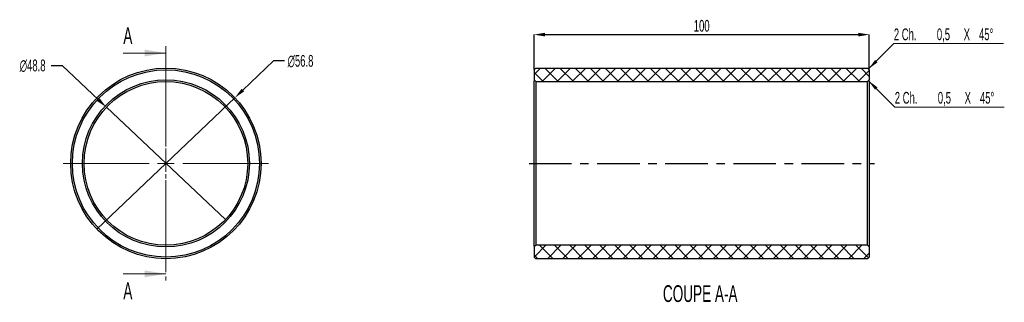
# Model space of a CAD drawing. Header units: millimetres. Extents: x 75 to 369, y 148 to 232.
import ezdxf

# ---------------------------------------------------------------- set-up
doc = ezdxf.new("R2010")
doc.units = ezdxf.units.MM
doc.header["$PDSIZE"] = -1
doc.linetypes.add('CENTER', pattern=[10.16, 6.35, -1.27, 1.27, -1.27])
doc.linetypes.add('CENTERX2', pattern=[20.32, 12.7, -2.54, 2.54, -2.54])
doc.styles.add('SLDTEXTSTYLE1', font='TXT', dxfattribs={"width": 0.605})
doc.dimstyles.new('SLDDIMSTYLE0', dxfattribs={"dimtxt": 3.5, "dimasz": 3.302, "dimexe": 0, "dimexo": 0.0625, "dimgap": 0.875, "dimtad": 0, "dimtih": 1, "dimtoh": 1, "dimrnd": 1e-09, "dimzin": 12, "dimdsep": 46, "dimtxsty": 'SLDTEXTSTYLE1', "dimblk1": 'NONE', "dimsah": 1, "dimcen": 0, "dimadec": 0, "dimazin": 3, "dimtfac": 1, "dimtmove": 0, "dimatfit": 3, "dimldrblk": 'NONE', "dimfxl": 1, "dimfrac": 2, "dimtolj": 1, "dimtzin": 12, "dimarcsym": 0})
doc.dimstyles.new('SLDDIMSTYLE1', dxfattribs={"dimtxt": 3.5, "dimasz": 3.302, "dimexe": 0, "dimexo": 0.0625, "dimgap": 0.875, "dimtad": 1, "dimrnd": 1e-09, "dimzin": 12, "dimdsep": 46, "dimtxsty": 'SLDTEXTSTYLE1', "dimsah": 1, "dimcen": 0.09, "dimadec": 0, "dimazin": 3, "dimtfac": 1, "dimtofl": 0, "dimtmove": 0, "dimatfit": 3, "dimfxl": 1, "dimfrac": 2, "dimtolj": 1, "dimtzin": 12, "dimarcsym": 0})

# ---------------------------------------------------------------- blocks, each defined once
blk = doc.blocks.new('_D')
at = {"color": 0, "linetype": 'Continuous', "lineweight": -2, "transparency": 16777216}
for p, q in [((150.97, 219.55), (141.81, 210.83)), ((154.27, 219.55), (150.97, 219.55)), ((98.28, 169.39), (139.42, 208.56))]:
    blk.add_line(p, q, dxfattribs=at)
at = {"color": 0, "linetype": 'Continuous', "transparency": 16777216}
blk.add_solid([(141.43, 211.23), (142.19, 210.44), (139.42, 208.56)], dxfattribs=at)
at = {"layer": 'Defpoints', "color": 0, "linetype": 'Continuous', "transparency": 16777216}
for p in [(139.42, 208.56), (98.28, 169.39)]:
    blk.add_point(p, dxfattribs=at)
at = {"color": 0, "linetype": 'Continuous', "lineweight": 18, "transparency": 16777216, "insert": (155.14, 221.3), "char_height": 3.5, "attachment_point": 1, "style": 'SLDTEXTSTYLE1'}
blk.add_mtext('\\A1;∅56.8', dxfattribs=at)
blk = doc.blocks.new('_None')
blk = doc.blocks.new('_D_1')
at = {"color": 0, "linetype": 'Continuous', "lineweight": -2, "transparency": 16777216}
for p, q in [((84.58, 218.19), (87.88, 218.19)), ((87.88, 218.19), (98.7, 207.98)), ((136.6, 172.23), (101.1, 205.72))]:
    blk.add_line(p, q, dxfattribs=at)
at = {"color": 0, "linetype": 'Continuous', "transparency": 16777216}
blk.add_solid([(99.08, 208.38), (98.32, 207.58), (101.1, 205.72)], dxfattribs=at)
at = {"layer": 'Defpoints', "color": 0, "linetype": 'Continuous', "transparency": 16777216}
for p in [(101.1, 205.72), (136.6, 172.23)]:
    blk.add_point(p, dxfattribs=at)
at = {"color": 0, "linetype": 'Continuous', "lineweight": 18, "transparency": 16777216, "insert": (75.24, 219.94), "char_height": 3.5, "attachment_point": 1, "style": 'SLDTEXTSTYLE1'}
blk.add_mtext('\\A1;∅48.8', dxfattribs=at)
blk = doc.blocks.new('SW_CENTERMARKSYMBOL_0')
at = {"color": 0, "linetype": 'Continuous', "lineweight": 18}
for p, q in [((0, 5), (0, 30.65)), ((-5, 0), (-30.65, 0)), ((0, 0), (-2.5, 0)), ((0, 0), (0, 2.5)), ((0, 0), (0, -2.5)), ((0, 0), (2.5, 0)), ((5, 0), (30.65, 0)), ((0, -5), (0, -30.65))]:
    blk.add_line(p, q, dxfattribs=at)
blk = doc.blocks.new('SW_CENTERMARKSYMBOL_1')
at = {"color": 0, "linetype": 'Continuous', "lineweight": 18}
for p, q in [((0, 5), (0, 30.65)), ((-5, 0), (-30.65, 0)), ((0, 0), (-2.5, 0)), ((0, 0), (0, 2.5)), ((0, 0), (0, -2.5)), ((0, 0), (2.5, 0)), ((5, 0), (30.65, 0)), ((0, -5), (0, -30.65))]:
    blk.add_line(p, q, dxfattribs=at)
blk = doc.blocks.new('_D_2')
at = {"color": 0, "linetype": 'Continuous', "lineweight": -2, "transparency": 16777216}
for p, q in [((228.66, 216.94), (228.66, 227.37)), ((231.96, 227.37), (325.36, 227.37)), ((328.66, 216.94), (328.66, 227.37))]:
    blk.add_line(p, q, dxfattribs=at)
at = {"color": 0, "linetype": 'Continuous', "transparency": 16777216}
for points in [[(231.96, 227.92), (231.96, 226.82), (228.66, 227.37)], [(325.36, 227.92), (325.36, 226.82), (328.66, 227.37)]]:
    blk.add_solid(points, dxfattribs=at)
at = {"layer": 'Defpoints', "color": 0, "linetype": 'Continuous', "transparency": 16777216}
for p in [(328.66, 227.37), (228.66, 216.87), (328.66, 216.87)]:
    blk.add_point(p, dxfattribs=at)
at = {"color": 0, "linetype": 'Continuous', "lineweight": 18, "transparency": 16777216, "insert": (278.66, 231.75), "char_height": 3.5, "attachment_point": 2, "style": 'SLDTEXTSTYLE1'}
blk.add_mtext('\\A1;100', dxfattribs=at)
blk = doc.blocks.new('SW_CHAMFER_DIMENSION_0')
at = {"color": 0, "linetype": 'Continuous', "lineweight": 0}
for p, q in [((-7.56, -7.56), (0, 0)), ((0, 0), (32.67, 0))]:
    blk.add_line(p, q, dxfattribs=at)
at = {"color": 0, "linetype": 'Continuous', "lineweight": 18}
blk.add_solid([(-7.56, -7.56), (-4.87, -5.59), (-5.59, -4.87)], dxfattribs=at)
at = {"color": 0, "linetype": 'Continuous', "lineweight": 18, "char_height": 3.5, "attachment_point": 1, "style": 'SLDTEXTSTYLE1'}
for s, insert in [('2 Ch.', (0, 4.51)), ('0,5', (12.83, 4.51)), ('X', (20.83, 4.51)), ('45°', (25.39, 4.51))]:
    blk.add_mtext(s, dxfattribs=dict(at, insert=insert))
blk = doc.blocks.new('SW_CHAMFER_DIMENSION_1')
at = {"color": 0, "linetype": 'Continuous', "lineweight": 0}
for p, q in [((-7.85, 7.85), (0, 0)), ((0, 0), (32.67, 0))]:
    blk.add_line(p, q, dxfattribs=at)
at = {"color": 0, "linetype": 'Continuous', "lineweight": 18}
blk.add_solid([(-7.85, 7.85), (-5.87, 5.15), (-5.15, 5.87)], dxfattribs=at)
at = {"color": 0, "linetype": 'Continuous', "lineweight": 18, "char_height": 3.5, "attachment_point": 1, "style": 'SLDTEXTSTYLE1'}
for s, insert in [('2 Ch.', (0, 4.51)), ('0,5', (12.83, 4.51)), ('X', (20.83, 4.51)), ('45°', (25.39, 4.51))]:
    blk.add_mtext(s, dxfattribs=dict(at, insert=insert))

msp = doc.modelspace()

# ---------------------------------------------------------------- hatches: boundary and pattern name
at = {"linetype": 'Continuous', "lineweight": 18}
h = msp.add_hatch(dxfattribs=at)
h.set_pattern_fill('ANSI37', style=0)
h.set_pattern_definition([(45, (0, 0.25), (-2.245064, 2.245064), []), (135, (0, 0.25), (-2.245064, -2.245064), [])])
h.paths.add_polyline_path([(328.16, 217.374), (229.16, 217.374), (228.66, 216.874), (228.66, 213.874), (229.16, 213.374), (328.16, 213.374), (328.66, 213.874), (328.66, 216.874)], flags=0)
h = msp.add_hatch(dxfattribs=at)
h.set_pattern_fill('ANSI37', style=0)
h.set_pattern_definition([(45, (0, -0.25), (-2.245064, 2.245064), []), (135, (0, -0.25), (-2.245064, -2.245064), [])])
h.paths.add_polyline_path([(228.66, 164.074), (228.66, 161.074), (229.16, 160.574), (328.16, 160.574), (328.66, 161.074), (328.66, 164.074), (328.16, 164.574), (229.16, 164.574)], flags=0)

# ---------------------------------------------------------------- linework, layer by layer
at = {"color": 7, "linetype": 'CENTER', "lineweight": 18}
msp.add_line((118.849, 223.88), (118.849, 154.068), dxfattribs=at)
at = {"color": 7, "linetype": 'Continuous', "lineweight": 18}
for p, q in [((106.149, 221.88), (118.849, 221.88)), ((106.149, 156.068), (118.849, 156.068))]:
    msp.add_line(p, q, dxfattribs=at)
at = {"color": 7, "linetype": 'Continuous', "lineweight": 25}
for p, q in [((229.16, 217.374), (228.66, 216.874)), ((229.16, 217.374), (328.16, 217.374)), ((328.66, 216.874), (328.16, 217.374)), ((228.66, 216.874), (228.66, 213.874)), ((328.66, 216.874), (328.66, 213.874)), ((228.66, 213.874), (229.16, 213.374)), ((228.66, 164.324), (228.66, 213.624)), ((229.16, 213.374), (328.16, 213.374)), ((229.16, 213.124), (229.16, 164.824)), ((328.16, 213.374), (328.66, 213.874)), ((328.16, 164.824), (328.16, 213.124)), ((328.66, 213.624), (328.66, 164.324)), ((229.16, 164.574), (228.66, 164.074)), ((328.16, 164.574), (229.16, 164.574)), ((328.66, 164.074), (328.16, 164.574)), ((228.66, 164.074), (228.66, 161.074)), ((328.66, 164.074), (328.66, 161.074)), ((228.66, 161.074), (229.16, 160.574)), ((328.16, 160.574), (229.16, 160.574)), ((328.16, 160.574), (328.66, 161.074))]:
    msp.add_line(p, q, dxfattribs=at)
at = {"color": 8, "linetype": 'CENTERX2'}
msp.add_line((227.16, 188.974), (330.16, 188.974), dxfattribs=at)
at = {"color": 7, "linetype": 'Continuous', "lineweight": 25}
for radius in [28.4, 27.9, 24.9, 24.4]:
    msp.add_circle((118.849, 188.974), radius, dxfattribs=at)
at = {"color": 7, "linetype": 'Continuous', "lineweight": 18}
for points in [[(118.849, 221.88), (112.499, 222.896), (112.499, 220.864)], [(118.849, 156.068), (112.499, 157.084), (112.499, 155.052)]]:
    msp.add_solid(points, dxfattribs=at)

# ---------------------------------------------------------------- block references
for name, p in [('SW_CHAMFER_DIMENSION_0', (335.974, 224.689)), ('SW_CHAMFER_DIMENSION_1', (336.257, 205.778))]:
    msp.add_blockref(name, p, dxfattribs=at)
at = {"color": 8, "linetype": 'Continuous'}
for name in ['SW_CENTERMARKSYMBOL_0', 'SW_CENTERMARKSYMBOL_1']:
    msp.add_blockref(name, (118.849, 188.974), dxfattribs=at)

# ---------------------------------------------------------------- texts
at = {"color": 7, "linetype": 'Continuous', "char_height": 5, "attachment_point": 1, "style": 'SLDTEXTSTYLE1'}
for insert in [(106.149, 229.551), (106.149, 153.514)]:
    msp.add_mtext('A', dxfattribs=dict(at, insert=insert))
at = {"color": 7, "linetype": 'Continuous', "lineweight": 18, "insert": (278.221, 152.681), "char_height": 5, "attachment_point": 2, "style": 'SLDTEXTSTYLE1'}
msp.add_mtext('COUPE A-A', dxfattribs=at)

# ---------------------------------------------------------------- dimensions: what is measured, and where the dimension line sits
at = {"color": 7, "linetype": 'Continuous', "lineweight": 18}
dim = msp.add_linear_dim(base=(328.66, 227.374), p1=(228.66, 216.874), p2=(328.66, 216.874), dimstyle='SLDDIMSTYLE1', dxfattribs=at)
dim.commit()
dim.dimension.update_dxf_attribs({"geometry": '_D_2', "text_midpoint": (278.66, 227.374), "dimtype": 160})
for p1, p2, picture, middle in [((98.28, 169.392), (139.418, 208.557), '_D', (159.38, 219.553)), ((136.598, 172.231), (101.101, 205.718), '_D_1', (79.472, 218.187))]:
    dim = msp.add_diameter_dim_2p(p1=p1, p2=p2, dimstyle='SLDDIMSTYLE0', dxfattribs=at)
    dim.commit()
    dim.dimension.update_dxf_attribs({"geometry": picture, "text_midpoint": middle, "dimtype": 163})

doc.saveas('drawing.dxf')
